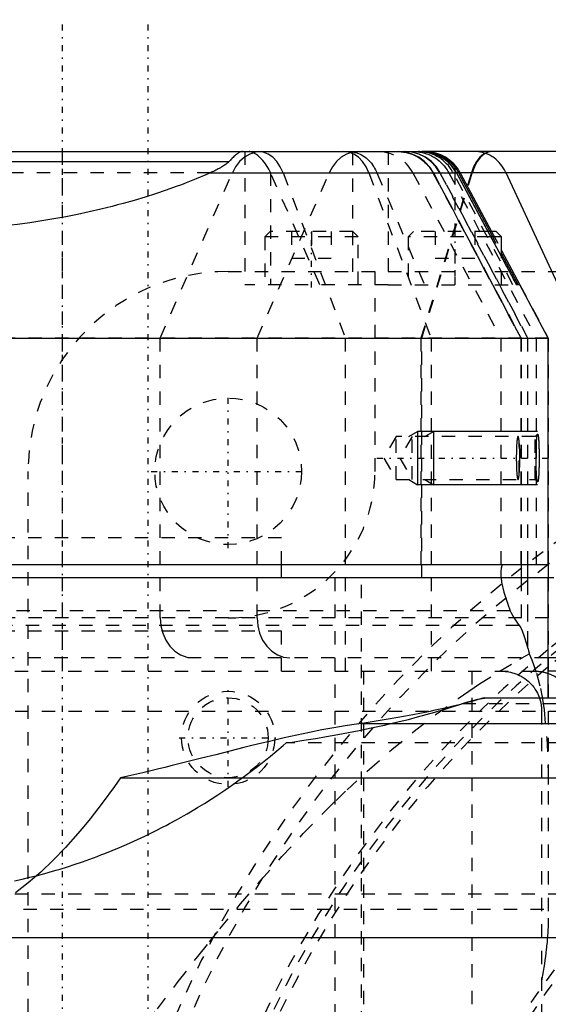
# Model space of a CAD drawing. Extents: x -545 to 345, y -109 to 109.
# Tile 12 of 15: x -91 to -51, y 35 to 109. Entities that reach past the tile are written whole.
import ezdxf

# ---------------------------------------------------------------- set-up
doc = ezdxf.new("R2010")
doc.units = 0
doc.linetypes.add('CENTER', pattern=[1.5, 0.45, -0.5, 0.05, -0.5])
doc.linetypes.add('DASHED', pattern=[2, 1, -1])
for name, color, linetype in [('AM_0', 7, 'CONTINUOUS'), ('AM_10', 7, 'CONTINUOUS'), ('AM_3', 7, 'DASHED'), ('AM_7', 7, 'CENTER')]:
    doc.layers.add(name, color=color, linetype=linetype)

msp = doc.modelspace()

# ---------------------------------------------------------------- linework, layer by layer
at = {"layer": 'AM_0', "color": 7, "linetype": 'CONTINUOUS'}
for p, q in [((-139.751, 99), (-60.249, 99)), ((30.753, 99), (-60.484, 99)), ((-74.952, 98.24), (-125.048, 98.24)), ((-58, 97.821), (-58, 97.591)), ((-76.334, 97.408), (-57.893, 97.408)), ((-57.919, 97.455), (-53.394, 89)), ((-57.893, 97.408), (-55.536, 93.003)), ((-57.736, 97.408), (-57.6, 97.408)), ((-57.736, 97.408), (-55.391, 93)), ((-57.6, 97.408), (-55.256, 93)), ((17.152, 97.408), (-57.6, 97.408)), ((-48.423, 85), (-54.168, 97.408)), ((-54.9, 93), (-55.536, 93)), ((-54.5, 92.6), (-55.321, 92.6)), ((-54.5, 92.6), (-54.9, 93)), ((-54.5, 91.067), (-54.5, 92.6)), ((-54.5, 91.578), (-53.129, 89)), ((-54.5, 91.326), (-53.263, 89)), ((-53.127, 89), (-53.394, 89)), ((-51, 85), (-53.127, 89)), ((-149, 85), (-51, 85)), ((-51, 68), (-51, 85)), ((-148.959, 68), (-51, 68)), ((-71, 67), (-71, 68)), ((-53.039, 68), (-53.039, 67)), ((-52.56, 68), (-52.56, 67)), ((-52.525, 67), (-52.525, 68)), ((-51.002, 68), (-51.002, 67)), ((-51, 67), (-148.959, 67)), ((-51, 58), (-51, 67)), ((0.936, 61), (-51, 61)), ((-44, 60), (-51, 60)), ((-55.804, 58), (-14, 58)), ((-64.966, 56.082), (-24.138, 56.082)), ((-83.082, 51.99), (-46, 51.99)), ((-155, 40), (-32.649, 40))]:
    msp.add_line(p, q, dxfattribs=at)
msp.add_lwpolyline([(-49.19, 58), (-49.41, 58.486), (-49.712, 58.925), (-50.085, 59.303), (-50.519, 59.608), (-51, 59.83)], dxfattribs=at)
for points in [[(-73.917, 99, 0), (-73.917, 99, 0), (-73.917, 99, 0), (-73.917, 99, 0), (-73.917, 99, 0), (-73.916, 99, 0), (-73.916, 99, 0), (-73.916, 99, 0), (-73.916, 99, 0), (-73.916, 99, 0), (-73.916, 99, 0), (-73.916, 99, 0), (-73.916, 99, 0), (-73.916, 99, 0), (-73.916, 99, 0), (-73.916, 99, 0), (-73.916, 99, 0), (-73.916, 99, 0), (-73.916, 99, 0), (-73.916, 99, 0), (-73.916, 99, 0), (-73.916, 99, 0), (-73.916, 99, 0), (-73.916, 99, 0), (-73.916, 99, 0), (-73.916, 99, 0), (-73.916, 99, 0), (-73.916, 99, 0), (-73.916, 99, 0), (-73.916, 99, 0), (-73.916, 99, 0), (-73.916, 99, 0), (-73.916, 99, 0), (-73.916, 99, 0), (-73.915, 99, 0), (-73.915, 99, 0), (-73.915, 99, 0), (-73.915, 99, 0), (-73.915, 99, 0), (-73.915, 99, 0), (-73.915, 99, 0), (-73.915, 99, 0), (-73.915, 99, 0), (-73.915, 99, 0), (-73.915, 99, 0), (-73.915, 99, 0), (-73.915, 99, 0), (-73.915, 99, 0), (-73.915, 99, 0), (-73.915, 99, 0), (-73.915, 99, 0), (-73.915, 99, 0), (-73.915, 99, 0), (-73.915, 99, 0), (-73.915, 99, 0), (-73.915, 99, 0), (-73.915, 99, 0), (-73.915, 99, 0), (-73.915, 99, 0), (-73.915, 99, 0), (-73.915, 99, 0), (-73.915, 99, 0), (-73.915, 99, 0), (-73.915, 99, 0), (-73.915, 99, 0), (-73.915, 99, 0), (-73.915, 99, 0), (-73.915, 99, 0), (-73.915, 99, 0), (-73.916, 99, 0), (-73.916, 99, 0), (-73.916, 99, 0), (-73.917, 99, 0), (-73.919, 99, 0), (-73.923, 99, 0), (-73.93, 99, 0), (-73.934, 98.999, 0), (-73.938, 98.999, 0), (-73.945, 98.999, 0), (-73.952, 98.998, 0), (-73.978, 98.995, 0), (-74.024, 98.985, 0), (-74.047, 98.978, 0), (-74.071, 98.97, 0), (-74.119, 98.95, 0), (-74.169, 98.925, 0), (-74.22, 98.896, 0), (-74.272, 98.862, 0), (-74.327, 98.823, 0), (-74.355, 98.802, 0), (-74.383, 98.78, 0), (-74.441, 98.733, 0), (-74.502, 98.68, 0), (-74.564, 98.624, 0), (-74.629, 98.563, 0), (-74.696, 98.499, 0), (-74.73, 98.465, 0), (-74.765, 98.43, 0), (-74.838, 98.357, 0), (-74.913, 98.28, 0), (-74.952, 98.24, 0)], [(-58, 97.591, 0), (-58.047, 97.664, 0), (-58.147, 97.804, 0), (-58.254, 97.938, 0), (-58.311, 98.003, 0), (-58.369, 98.066, 0), (-58.491, 98.188, 0), (-58.619, 98.302, 0), (-58.753, 98.408, 0), (-58.892, 98.507, 0), (-59.035, 98.597, 0), (-59.108, 98.638, 0), (-59.182, 98.678, 0), (-59.332, 98.75, 0), (-59.485, 98.813, 0), (-59.64, 98.867, 0), (-59.796, 98.912, 0), (-59.951, 98.947, 0), (-60.028, 98.962, 0), (-60.105, 98.973, 0), (-60.258, 98.991, 0), (-60.409, 98.999, 0), (-60.484, 99, 0)], [(-60.402, 99, 0), (-60.332, 98.999, 0), (-60.189, 98.993, 0), (-60.045, 98.979, 0), (-59.973, 98.97, 0), (-59.9, 98.959, 0), (-59.752, 98.931, 0), (-59.605, 98.895, 0), (-59.459, 98.852, 0), (-59.315, 98.801, 0), (-59.172, 98.742, 0), (-59.101, 98.71, 0), (-59.031, 98.676, 0), (-58.893, 98.601, 0), (-58.757, 98.519, 0), (-58.626, 98.43, 0), (-58.5, 98.333, 0), (-58.379, 98.23, 0), (-58.32, 98.176, 0), (-58.263, 98.121, 0), (-58.153, 98.005, 0), (-58.05, 97.884, 0), (-58, 97.821, 0)], [(-60.389, 98.998, 0), (-60.33, 98.996, 0), (-60.211, 98.986, 0), (-60.091, 98.971, 0), (-60.032, 98.962, 0), (-59.971, 98.951, 0), (-59.851, 98.926, 0), (-59.73, 98.894, 0), (-59.609, 98.857, 0), (-59.488, 98.814, 0), (-59.369, 98.766, 0), (-59.309, 98.74, 0), (-59.251, 98.712, 0), (-59.135, 98.653, 0), (-59.021, 98.588, 0), (-58.91, 98.519, 0), (-58.801, 98.444, 0), (-58.695, 98.364, 0), (-58.643, 98.322, 0), (-58.592, 98.279, 0), (-58.493, 98.19, 0), (-58.398, 98.096, 0), (-58.352, 98.048, 0)], [(-54.168, 97.408, 0), (-54.206, 97.488, 0), (-54.288, 97.642, 0), (-54.378, 97.789, 0), (-54.426, 97.861, 0), (-54.475, 97.93, 0), (-54.58, 98.065, 0), (-54.691, 98.192, 0), (-54.81, 98.311, 0), (-54.934, 98.422, 0), (-55.064, 98.524, 0), (-55.13, 98.571, 0), (-55.198, 98.617, 0), (-55.337, 98.7, 0), (-55.481, 98.774, 0), (-55.628, 98.838, 0), (-55.779, 98.891, 0), (-55.931, 98.934, 0), (-56.008, 98.951, 0), (-56.086, 98.966, 0), (-56.242, 98.988, 0), (-56.399, 98.999, 0), (-56.478, 99, 0)], [(-74.952, 98.24, 0), (-74.979, 98.213, 0), (-75.035, 98.161, 0), (-75.094, 98.112, 0), (-75.124, 98.088, 0), (-75.155, 98.064, 0), (-75.219, 98.017, 0), (-75.287, 97.97, 0), (-75.357, 97.923, 0), (-75.43, 97.876, 0), (-75.506, 97.83, 0), (-75.545, 97.807, 0), (-75.585, 97.784, 0), (-75.665, 97.739, 0), (-75.748, 97.694, 0), (-75.834, 97.649, 0), (-75.921, 97.604, 0), (-76.01, 97.56, 0), (-76.055, 97.538, 0), (-76.1, 97.516, 0), (-76.192, 97.473, 0), (-76.286, 97.43, 0), (-76.334, 97.408, 0)], [(-58.111, 97.755, 0), (-58.092, 97.728, 0), (-58.054, 97.674, 0), (-58.018, 97.619, 0), (-58, 97.591, 0)], [(-58, 97.821, 0), (-57.951, 97.755, 0), (-57.859, 97.619, 0), (-57.774, 97.479, 0), (-57.736, 97.408, 0)], [(-58, 97.591, 0), (-57.986, 97.569, 0), (-57.958, 97.523, 0), (-57.932, 97.478, 0), (-57.919, 97.455, 0)], [(-76.334, 97.408, 0), (-76.686, 97.253, 0), (-77.403, 96.949, 0), (-78.138, 96.655, 0), (-78.511, 96.512, 0), (-78.889, 96.371, 0), (-79.655, 96.097, 0), (-80.438, 95.833, 0), (-81.235, 95.58, 0), (-82.046, 95.337, 0), (-82.87, 95.105, 0), (-83.288, 94.993, 0), (-83.708, 94.884, 0), (-84.558, 94.674, 0), (-85.42, 94.475, 0), (-86.292, 94.288, 0), (-87.175, 94.113, 0), (-88.068, 93.949, 0), (-88.517, 93.871, 0), (-88.969, 93.797, 0), (-89.879, 93.657, 0), (-90.797, 93.529, 0), (-91.258, 93.47, 0)], [(-54.433, 68, 0), (-54.472, 67.917, 0), (-54.529, 67.722, 0), (-54.558, 67.488, 0), (-54.561, 67.357, 0)], [(-54.561, 67.357, 0), (-54.561, 67.304, 0), (-54.556, 67.192, 0), (-54.548, 67.075, 0), (-54.542, 67.014, 0)], [(-55.804, 58, 0), (-55.999, 57.941, 0), (-56.399, 57.824, 0), (-56.813, 57.709, 0), (-57.025, 57.651, 0), (-57.241, 57.594, 0), (-57.684, 57.481, 0), (-58.141, 57.369, 0), (-58.611, 57.258, 0), (-59.096, 57.148, 0), (-59.594, 57.04, 0), (-59.848, 56.986, 0), (-60.105, 56.933, 0), (-60.629, 56.827, 0), (-61.167, 56.723, 0), (-61.717, 56.62, 0), (-62.28, 56.519, 0), (-62.856, 56.419, 0), (-63.148, 56.369, 0), (-63.444, 56.321, 0), (-64.044, 56.224, 0), (-64.656, 56.129, 0), (-64.966, 56.082, 0)], [(-64.966, 56.082, 0), (-65.377, 56.028, 0), (-66.219, 55.903, 0), (-67.088, 55.758, 0), (-67.533, 55.677, 0), (-67.984, 55.592, 0), (-68.904, 55.407, 0), (-69.848, 55.205, 0), (-70.814, 54.988, 0), (-71.802, 54.757, 0), (-72.809, 54.514, 0), (-73.32, 54.389, 0), (-73.835, 54.261, 0), (-74.878, 54, 0), (-75.936, 53.733, 0), (-77.008, 53.461, 0), (-78.093, 53.188, 0), (-79.189, 52.915, 0), (-79.74, 52.779, 0), (-80.293, 52.644, 0), (-81.405, 52.378, 0), (-82.522, 52.117, 0), (-83.082, 51.99, 0)], [(-83.082, 51.99, 0), (-83.533, 51.34, 0), (-84.44, 50.092, 0), (-85.353, 48.915, 0), (-85.811, 48.353, 0), (-86.271, 47.809, 0), (-87.195, 46.775, 0), (-88.124, 45.813, 0), (-89.057, 44.924, 0), (-89.995, 44.108, 0), (-90.936, 43.365, 0)]]:
    msp.add_polyline3d(points, dxfattribs=at)
msp.add_arc((-60.249, 96), 3, 28, 90, dxfattribs=at)
at = {"layer": 'AM_10', "color": 7, "linetype": 'CONTINUOUS'}
for p, q in [((-61.456, 77.621), (-60.8, 78)), ((-51.805, 78), (-60.8, 78)), ((-60.8, 78), (-60.8, 74)), ((-60.256, 77.621), (-59.6, 78)), ((-59.6, 78), (-59.6, 74)), ((-61.456, 74.379), (-60.8, 74)), ((-51.805, 74), (-60.8, 74)), ((-60.256, 74.379), (-59.6, 74))]:
    msp.add_line(p, q, dxfattribs=at)
at = {"layer": 'AM_3', "color": 6, "linetype": 'DASHED'}
for p, q in [((-87.43, 60), (-87.43, 99)), ((-73.76, 99), (-73.76, 89)), ((-65.682, 98.981), (-65.682, 89)), ((-63, 99), (-63, 89)), ((-58, 97.591), (-58, 89)), ((-76.334, 97.408), (-123.666, 97.408)), ((-80.09, 85), (-74.686, 97.408)), ((-72.829, 85), (-67.424, 97.408)), ((-68.12, 89), (-71.838, 97.441)), ((-71.838, 97.441), (-71.838, 89)), ((-70.882, 97.408), (-66.217, 85)), ((-64.454, 97.408), (-59.789, 85)), ((-63.843, 97.408), (-60.294, 89)), ((-61.159, 97.408), (-54.561, 85)), ((-56.766, 97.408), (-60.55, 85)), ((-60.493, 85), (-56.709, 97.408)), ((-59.646, 97.408), (-53.064, 85)), ((-53.035, 85), (-59.616, 97.408)), ((-59.612, 97.408), (-53.039, 85)), ((-59.132, 97.408), (-52.56, 85)), ((-52.525, 85), (-59.097, 97.408)), ((-58.455, 97.408), (-51.903, 85)), ((-53.649, 89), (-58.125, 97.408)), ((-57.736, 97.408), (-57.893, 97.408)), ((-71.86, 93), (-72.26, 92.6)), ((-72.26, 92.6), (-72.26, 89)), ((-65.26, 92.6), (-72.26, 92.6)), ((-65.66, 93), (-71.86, 93)), ((-70.25, 93), (-70.25, 91)), ((-68.76, 93), (-68.76, 91)), ((-67.27, 93), (-67.27, 91)), ((-65.26, 92.6), (-65.66, 93)), ((-65.26, 89), (-65.26, 92.6)), ((-61.1, 93), (-61.5, 92.6)), ((-61.5, 92.6), (-61.5, 89)), ((-55.321, 92.6), (-61.5, 92.6)), ((-55.536, 93), (-61.1, 93)), ((-59.49, 93), (-59.49, 91)), ((-56.51, 93), (-56.51, 91)), ((-55.536, 93.003), (-53.394, 89)), ((-55.391, 93), (-54.5, 91.326)), ((-55.256, 93), (-54.5, 91.578)), ((-70.25, 91), (-67.27, 91)), ((-59.49, 91), (-56.51, 91)), ((-54.5, 89), (-54.5, 91.067)), ((-75, 90), (37.341, 90)), ((-64, 90), (-64, 75)), ((-63, 89), (-73.76, 89)), ((-63, 89), (-53.394, 89)), ((-53.129, 89), (-51.002, 85)), ((-50.978, 85), (-149.051, 85)), ((-80.09, 64), (-80.09, 85)), ((-72.829, 64), (-72.829, 85)), ((-66.217, 85), (-66.217, 60)), ((-60.55, 85), (-60.55, 67)), ((-60.493, 67), (-60.493, 85)), ((-59.789, 85), (-59.789, 60)), ((-54.561, 85), (-54.561, 67.357)), ((-53.064, 85), (-53.064, 68)), ((-53.039, 85), (-53.039, 68)), ((-53.035, 68), (-53.035, 85)), ((-52.56, 85), (-52.56, 68)), ((-52.525, 68), (-52.525, 85)), ((-51.903, 85), (-51.903, 68)), ((-51.002, 85), (-51.002, 68)), ((-62.4, 77.621), (-63.336, 76)), ((-51.979, 77.621), (-62.4, 77.621)), ((-62.4, 74.379), (-62.4, 77.621)), ((-61.2, 77.621), (-62.136, 76)), ((-61.2, 74.379), (-61.2, 77.621)), ((-51.805, 77.795), (-51.979, 77.621)), ((-51.979, 74.379), (-51.979, 77.621)), ((-53.179, 74.812), (-53.179, 77.188)), ((-63.336, 76), (-62.4, 74.379)), ((-62.136, 76), (-61.2, 74.379)), ((-90, -61.58), (-90, 75)), ((-62.4, 74.379), (-51.979, 74.379)), ((-51.979, 74.379), (-51.805, 74.205)), ((-71, 70), (-129, 70)), ((-71, 70), (-100, 70)), ((-71, 68), (-71, 70)), ((-67, 67), (-67, -67)), ((-65, 5.477), (-65, 67)), ((-53.039, 67), (-53.039, 63.203)), ((-52.56, 67), (-52.56, 61.736)), ((-52.525, 61.737), (-52.525, 67)), ((-51.002, 67), (-51.002, 41.454)), ((5.406, 67), (-51, 67)), ((-53.867, 64.52), (-146.133, 64.52)), ((-50.981, 64), (-149.054, 64)), ((-53.177, 63.43), (-146.823, 63.43)), ((-71, 63), (-129, 63)), ((-71, 63), (-129, 63)), ((-71, 60), (-71, 63)), ((-52.56, 61.736), (-52.525, 61.737)), ((-51.034, 61), (-149.043, 61)), ((-64.819, -61), (-64.819, 61)), ((-56.709, -61), (-56.709, 61)), ((-51.034, 61), (-51, 61)), ((-145, 60), (-51, 60)), ((-158.966, 57), (-41, 57)), ((-57.438, 57.58), (-14, 57.58)), ((-51.497, 57), (-51.497, 31.12)), ((-46, 54.611), (-70.652, 54.611)), ((-46, 43.273), (-160.966, 43.273)), ((-128.339, 42.13), (-46, 42.13))]:
    msp.add_line(p, q, dxfattribs=at)
for points in [[(-72.516, 99), (-72.957, 98.951), (-73.383, 98.807), (-73.782, 98.571), (-74.139, 98.253), (-74.444, 97.861), (-74.686, 97.408)], [(-70.882, 97.408), (-71.091, 97.861), (-71.354, 98.253), (-71.663, 98.571), (-72.006, 98.807), (-72.375, 98.951), (-72.755, 99)], [(-65.255, 99), (-65.695, 98.951), (-66.122, 98.807), (-66.52, 98.571), (-66.878, 98.253), (-67.182, 97.861), (-67.424, 97.408)], [(-64.454, 97.408), (-64.663, 97.861), (-64.926, 98.253), (-65.235, 98.571), (-65.579, 98.807), (-65.947, 98.951), (-66.327, 99)], [(-59.616, 97.408), (-59.911, 97.861), (-60.282, 98.253), (-60.717, 98.571), (-61.202, 98.807), (-61.722, 98.951), (-62.259, 99)], [(-59.612, 97.408), (-59.906, 97.861), (-60.277, 98.253), (-60.711, 98.571), (-61.196, 98.807), (-61.714, 98.951), (-62.25, 99)], [(-59.132, 97.408), (-59.427, 97.861), (-59.797, 98.253), (-60.232, 98.571), (-60.716, 98.807), (-61.235, 98.951), (-61.771, 99)], [(-59.097, 97.408), (-59.392, 97.861), (-59.762, 98.253), (-60.197, 98.571), (-60.681, 98.807), (-61.2, 98.951), (-61.736, 99)], [(-55.247, 99), (-55.555, 98.951), (-55.854, 98.807), (-56.133, 98.571), (-56.383, 98.253), (-56.596, 97.861), (-56.766, 97.408)], [(-55.189, 99), (-55.498, 98.951), (-55.797, 98.807), (-56.075, 98.571), (-56.326, 98.253), (-56.539, 97.861), (-56.709, 97.408)], [(-80.09, 64), (-80.043, 63.415), (-79.903, 62.852), (-79.676, 62.333), (-79.371, 61.879), (-78.998, 61.506), (-78.573, 61.228), (-78.112, 61.058), (-77.633, 61)], [(-72.829, 64), (-72.782, 63.415), (-72.642, 62.852), (-72.415, 62.333), (-72.109, 61.879), (-71.737, 61.506), (-71.312, 61.228), (-70.851, 61.058), (-70.372, 61)], [(-51, 59.83), (-51.485, 59.957), (-51.984, 60)]]:
    msp.add_lwpolyline(points, dxfattribs=at)
for points in [[(-71.838, 97.441, 0), (-71.875, 97.519, 0), (-71.952, 97.669, 0), (-72.034, 97.814, 0), (-72.076, 97.884, 0), (-72.12, 97.952, 0), (-72.21, 98.083, 0), (-72.303, 98.208, 0), (-72.399, 98.324, 0), (-72.495, 98.433, 0), (-72.593, 98.533, 0), (-72.642, 98.579, 0), (-72.69, 98.624, 0), (-72.787, 98.706, 0), (-72.883, 98.779, 0), (-72.975, 98.842, 0), (-73.065, 98.894, 0), (-73.151, 98.936, 0), (-73.192, 98.953, 0), (-73.232, 98.967, 0), (-73.309, 98.988, 0), (-73.381, 98.999, 0), (-73.414, 99, 0)], [(-65.957, 99, 0), (-65.91, 98.999, 0), (-65.817, 98.995, 0), (-65.726, 98.987, 0), (-65.682, 98.981, 0)], [(-65.682, 98.981, 0), (-65.617, 98.971, 0), (-65.488, 98.944, 0), (-65.36, 98.907, 0), (-65.298, 98.886, 0), (-65.236, 98.863, 0), (-65.116, 98.811, 0), (-65.003, 98.754, 0), (-64.89, 98.688, 0), (-64.776, 98.613, 0), (-64.664, 98.528, 0), (-64.609, 98.482, 0), (-64.556, 98.435, 0), (-64.452, 98.335, 0), (-64.354, 98.231, 0), (-64.264, 98.124, 0), (-64.179, 98.011, 0), (-64.096, 97.889, 0), (-64.056, 97.825, 0), (-64.017, 97.759, 0), (-63.943, 97.622, 0), (-63.875, 97.48, 0), (-63.843, 97.408, 0)], [(-62.289, 99, 0), (-62.203, 98.999, 0), (-62.027, 98.988, 0), (-61.846, 98.967, 0), (-61.755, 98.952, 0), (-61.664, 98.934, 0), (-61.486, 98.89, 0), (-61.314, 98.836, 0), (-61.151, 98.775, 0), (-60.993, 98.704, 0), (-60.833, 98.621, 0), (-60.754, 98.575, 0), (-60.675, 98.527, 0), (-60.523, 98.422, 0), (-60.379, 98.31, 0), (-60.246, 98.192, 0), (-60.124, 98.071, 0), (-60.006, 97.939, 0), (-59.948, 97.869, 0), (-59.892, 97.797, 0), (-59.787, 97.645, 0), (-59.69, 97.488, 0), (-59.646, 97.408, 0)], [(-61.085, 99, 0), (-60.996, 98.999, 0), (-60.817, 98.988, 0), (-60.64, 98.966, 0), (-60.551, 98.951, 0), (-60.464, 98.934, 0), (-60.29, 98.891, 0), (-60.119, 98.838, 0), (-59.951, 98.774, 0), (-59.788, 98.7, 0), (-59.629, 98.617, 0), (-59.552, 98.572, 0), (-59.476, 98.524, 0), (-59.328, 98.422, 0), (-59.186, 98.311, 0), (-59.052, 98.192, 0), (-58.925, 98.065, 0), (-58.806, 97.931, 0), (-58.749, 97.861, 0), (-58.695, 97.789, 0), (-58.592, 97.642, 0), (-58.499, 97.488, 0), (-58.455, 97.408, 0)], [(-58.125, 97.408, 0), (-58.171, 97.491, 0), (-58.269, 97.65, 0), (-58.376, 97.803, 0), (-58.434, 97.877, 0), (-58.493, 97.949, 0), (-58.619, 98.088, 0), (-58.752, 98.218, 0), (-58.892, 98.339, 0), (-59.04, 98.451, 0), (-59.192, 98.553, 0), (-59.27, 98.6, 0), (-59.349, 98.644, 0), (-59.509, 98.725, 0), (-59.673, 98.795, 0), (-59.838, 98.855, 0), (-60.005, 98.905, 0), (-60.171, 98.943, 0), (-60.253, 98.959, 0), (-60.335, 98.972, 0), (-60.497, 98.99, 0), (-60.657, 98.999, 0), (-60.735, 99, 0)], [(-60.484, 99, 0), (-60.468, 99, 0), (-60.436, 99, 0), (-60.405, 98.999, 0), (-60.389, 98.998, 0)], [(-58.352, 98.048, 0), (-58.309, 98.001, 0), (-58.227, 97.905, 0), (-58.148, 97.806, 0), (-58.111, 97.755, 0)], [(-53.269, 77.621, 0), (-53.271, 77.621, 0), (-53.275, 77.62, 0), (-53.279, 77.617, 0), (-53.28, 77.615, 0), (-53.282, 77.613, 0), (-53.286, 77.608, 0), (-53.29, 77.601, 0), (-53.293, 77.593, 0), (-53.297, 77.584, 0), (-53.301, 77.573, 0), (-53.303, 77.567, 0), (-53.304, 77.561, 0), (-53.308, 77.547, 0), (-53.312, 77.532, 0), (-53.315, 77.516, 0), (-53.319, 77.498, 0), (-53.322, 77.479, 0), (-53.324, 77.469, 0), (-53.326, 77.459, 0), (-53.329, 77.437, 0), (-53.332, 77.414, 0), (-53.334, 77.403, 0), (-53.336, 77.39, 0), (-53.339, 77.365, 0), (-53.342, 77.339, 0), (-53.343, 77.326, 0), (-53.345, 77.312, 0), (-53.348, 77.284, 0), (-53.351, 77.255, 0), (-53.354, 77.225, 0), (-53.356, 77.194, 0), (-53.359, 77.163, 0), (-53.36, 77.147, 0), (-53.361, 77.131, 0), (-53.364, 77.098, 0), (-53.366, 77.063, 0), (-53.368, 77.028, 0), (-53.371, 76.991, 0), (-53.373, 76.954, 0), (-53.374, 76.935, 0), (-53.375, 76.915, 0), (-53.377, 76.876, 0), (-53.379, 76.835, 0), (-53.381, 76.794, 0), (-53.383, 76.752, 0), (-53.384, 76.709, 0), (-53.385, 76.687, 0), (-53.386, 76.665, 0), (-53.387, 76.621, 0), (-53.389, 76.576, 0), (-53.39, 76.531, 0), (-53.391, 76.486, 0), (-53.392, 76.44, 0), (-53.393, 76.417, 0), (-53.393, 76.393, 0), (-53.394, 76.347, 0), (-53.395, 76.3, 0), (-53.395, 76.254, 0), (-53.396, 76.207, 0), (-53.396, 76.161, 0), (-53.396, 76.138, 0), (-53.396, 76.114, 0), (-53.397, 76.068, 0), (-53.397, 76.023, 0), (-53.397, 76, 0), (-53.397, 75.977, 0), (-53.397, 75.932, 0), (-53.396, 75.886, 0), (-53.396, 75.862, 0), (-53.396, 75.839, 0), (-53.396, 75.793, 0), (-53.395, 75.746, 0), (-53.395, 75.7, 0), (-53.394, 75.653, 0), (-53.393, 75.607, 0), (-53.393, 75.583, 0), (-53.392, 75.56, 0), (-53.391, 75.514, 0), (-53.39, 75.469, 0), (-53.389, 75.424, 0), (-53.387, 75.379, 0), (-53.386, 75.335, 0), (-53.385, 75.313, 0), (-53.384, 75.291, 0), (-53.383, 75.248, 0), (-53.381, 75.206, 0), (-53.379, 75.165, 0), (-53.377, 75.124, 0), (-53.375, 75.085, 0), (-53.374, 75.065, 0), (-53.373, 75.046, 0), (-53.371, 75.009, 0), (-53.368, 74.972, 0), (-53.366, 74.937, 0), (-53.364, 74.902, 0), (-53.361, 74.869, 0), (-53.36, 74.853, 0), (-53.359, 74.837, 0), (-53.356, 74.806, 0), (-53.354, 74.775, 0), (-53.351, 74.745, 0), (-53.348, 74.716, 0), (-53.345, 74.688, 0), (-53.343, 74.674, 0), (-53.342, 74.661, 0), (-53.339, 74.635, 0), (-53.336, 74.61, 0), (-53.334, 74.597, 0), (-53.332, 74.586, 0), (-53.329, 74.563, 0), (-53.326, 74.541, 0), (-53.324, 74.531, 0), (-53.322, 74.521, 0), (-53.319, 74.502, 0), (-53.315, 74.484, 0), (-53.312, 74.468, 0), (-53.308, 74.453, 0), (-53.304, 74.439, 0), (-53.303, 74.433, 0), (-53.301, 74.427, 0), (-53.297, 74.416, 0), (-53.293, 74.407, 0), (-53.29, 74.399, 0), (-53.286, 74.392, 0), (-53.282, 74.387, 0), (-53.28, 74.385, 0), (-53.279, 74.383, 0), (-53.275, 74.38, 0), (-53.271, 74.379, 0), (-53.269, 74.379, 0)], [(-53.179, 77.188, 0), (-53.181, 77.21, 0), (-53.185, 77.253, 0), (-53.19, 77.294, 0), (-53.192, 77.314, 0), (-53.194, 77.334, 0), (-53.199, 77.371, 0), (-53.204, 77.406, 0), (-53.209, 77.439, 0), (-53.214, 77.469, 0), (-53.219, 77.497, 0), (-53.221, 77.509, 0), (-53.224, 77.522, 0), (-53.229, 77.544, 0), (-53.235, 77.563, 0), (-53.24, 77.58, 0), (-53.245, 77.594, 0), (-53.251, 77.605, 0), (-53.254, 77.609, 0), (-53.256, 77.613, 0), (-53.262, 77.618, 0), (-53.267, 77.621, 0), (-53.269, 77.621, 0)], [(-51.805, 74.205, 0), (-51.806, 74.206, 0), (-51.809, 74.211, 0), (-51.812, 74.217, 0), (-51.814, 74.22, 0), (-51.816, 74.224, 0), (-51.819, 74.232, 0), (-51.822, 74.242, 0), (-51.825, 74.253, 0), (-51.828, 74.266, 0), (-51.831, 74.28, 0), (-51.833, 74.288, 0), (-51.834, 74.296, 0), (-51.837, 74.313, 0), (-51.841, 74.331, 0), (-51.844, 74.351, 0), (-51.847, 74.372, 0), (-51.85, 74.394, 0), (-51.851, 74.406, 0), (-51.853, 74.418, 0), (-51.855, 74.443, 0), (-51.858, 74.469, 0), (-51.86, 74.483, 0), (-51.861, 74.497, 0), (-51.864, 74.525, 0), (-51.867, 74.555, 0), (-51.868, 74.57, 0), (-51.869, 74.585, 0), (-51.872, 74.617, 0), (-51.874, 74.649, 0), (-51.877, 74.682, 0), (-51.879, 74.716, 0), (-51.881, 74.751, 0), (-51.882, 74.768, 0), (-51.884, 74.786, 0), (-51.886, 74.822, 0), (-51.888, 74.859, 0), (-51.89, 74.898, 0), (-51.892, 74.938, 0), (-51.894, 74.978, 0), (-51.895, 74.999, 0), (-51.896, 75.02, 0), (-51.897, 75.063, 0), (-51.899, 75.107, 0), (-51.901, 75.151, 0), (-51.902, 75.196, 0), (-51.904, 75.243, 0), (-51.905, 75.266, 0), (-51.905, 75.289, 0), (-51.907, 75.337, 0), (-51.908, 75.385, 0), (-51.909, 75.433, 0), (-51.91, 75.482, 0), (-51.911, 75.531, 0), (-51.911, 75.556, 0), (-51.912, 75.581, 0), (-51.913, 75.63, 0), (-51.913, 75.68, 0), (-51.914, 75.73, 0), (-51.914, 75.779, 0), (-51.915, 75.829, 0), (-51.915, 75.854, 0), (-51.915, 75.878, 0), (-51.915, 75.927, 0), (-51.915, 75.976, 0), (-51.915, 76, 0), (-51.915, 76.024, 0), (-51.915, 76.073, 0), (-51.915, 76.122, 0), (-51.915, 76.146, 0), (-51.915, 76.171, 0), (-51.914, 76.221, 0), (-51.914, 76.27, 0), (-51.913, 76.32, 0), (-51.913, 76.37, 0), (-51.912, 76.419, 0), (-51.911, 76.444, 0), (-51.911, 76.469, 0), (-51.91, 76.518, 0), (-51.909, 76.567, 0), (-51.908, 76.615, 0), (-51.907, 76.663, 0), (-51.905, 76.711, 0), (-51.905, 76.734, 0), (-51.904, 76.757, 0), (-51.902, 76.804, 0), (-51.901, 76.849, 0), (-51.899, 76.893, 0), (-51.897, 76.937, 0), (-51.896, 76.98, 0), (-51.895, 77.001, 0), (-51.894, 77.022, 0), (-51.892, 77.062, 0), (-51.89, 77.102, 0), (-51.888, 77.141, 0), (-51.886, 77.178, 0), (-51.884, 77.214, 0), (-51.882, 77.232, 0), (-51.881, 77.249, 0), (-51.879, 77.284, 0), (-51.877, 77.318, 0), (-51.874, 77.351, 0), (-51.872, 77.383, 0), (-51.869, 77.415, 0), (-51.868, 77.43, 0), (-51.867, 77.445, 0), (-51.864, 77.475, 0), (-51.861, 77.503, 0), (-51.86, 77.517, 0), (-51.858, 77.531, 0), (-51.855, 77.557, 0), (-51.853, 77.582, 0), (-51.851, 77.594, 0), (-51.85, 77.606, 0), (-51.847, 77.628, 0), (-51.844, 77.649, 0), (-51.841, 77.669, 0), (-51.837, 77.687, 0), (-51.834, 77.704, 0), (-51.833, 77.712, 0), (-51.831, 77.72, 0), (-51.828, 77.734, 0), (-51.825, 77.747, 0), (-51.822, 77.758, 0), (-51.819, 77.768, 0), (-51.816, 77.776, 0), (-51.814, 77.78, 0), (-51.812, 77.783, 0), (-51.809, 77.789, 0), (-51.806, 77.794, 0), (-51.805, 77.795, 0)], [(-51.805, 77.795, 0), (-51.804, 77.796, 0), (-51.802, 77.797, 0), (-51.801, 77.798, 0), (-51.8, 77.799, 0), (-51.799, 77.799, 0), (-51.797, 77.799, 0), (-51.796, 77.799, 0), (-51.794, 77.798, 0), (-51.792, 77.797, 0), (-51.79, 77.795, 0), (-51.79, 77.794, 0), (-51.789, 77.793, 0), (-51.787, 77.791, 0), (-51.785, 77.788, 0), (-51.784, 77.785, 0), (-51.782, 77.782, 0), (-51.78, 77.778, 0), (-51.779, 77.776, 0), (-51.779, 77.773, 0), (-51.777, 77.769, 0), (-51.775, 77.763, 0), (-51.774, 77.761, 0), (-51.774, 77.758, 0), (-51.772, 77.752, 0), (-51.77, 77.745, 0), (-51.769, 77.742, 0), (-51.769, 77.738, 0), (-51.767, 77.731, 0), (-51.765, 77.723, 0), (-51.764, 77.715, 0), (-51.762, 77.706, 0), (-51.76, 77.697, 0), (-51.76, 77.693, 0), (-51.759, 77.688, 0), (-51.757, 77.678, 0), (-51.756, 77.668, 0), (-51.754, 77.657, 0), (-51.752, 77.646, 0), (-51.751, 77.635, 0), (-51.75, 77.629, 0), (-51.749, 77.623, 0), (-51.748, 77.611, 0), (-51.746, 77.599, 0), (-51.745, 77.586, 0), (-51.743, 77.573, 0), (-51.742, 77.559, 0), (-51.741, 77.552, 0), (-51.74, 77.545, 0), (-51.739, 77.531, 0), (-51.738, 77.517, 0), (-51.736, 77.502, 0), (-51.735, 77.487, 0), (-51.734, 77.471, 0), (-51.733, 77.464, 0), (-51.732, 77.456, 0), (-51.731, 77.44, 0), (-51.73, 77.423, 0), (-51.728, 77.407, 0), (-51.727, 77.39, 0), (-51.726, 77.373, 0), (-51.725, 77.365, 0), (-51.725, 77.356, 0), (-51.723, 77.339, 0), (-51.722, 77.321, 0), (-51.722, 77.312, 0), (-51.721, 77.303, 0), (-51.72, 77.285, 0), (-51.719, 77.266, 0), (-51.718, 77.256, 0), (-51.718, 77.247, 0), (-51.717, 77.227, 0), (-51.716, 77.208, 0), (-51.715, 77.188, 0), (-51.713, 77.167, 0), (-51.712, 77.147, 0), (-51.712, 77.136, 0), (-51.711, 77.126, 0), (-51.71, 77.104, 0), (-51.709, 77.083, 0), (-51.708, 77.061, 0), (-51.708, 77.039, 0), (-51.707, 77.016, 0), (-51.706, 77.005, 0), (-51.706, 76.993, 0), (-51.705, 76.97, 0), (-51.704, 76.947, 0), (-51.703, 76.923, 0), (-51.702, 76.9, 0), (-51.701, 76.876, 0), (-51.701, 76.863, 0), (-51.701, 76.851, 0), (-51.7, 76.827, 0), (-51.699, 76.802, 0), (-51.698, 76.777, 0), (-51.698, 76.752, 0), (-51.697, 76.727, 0), (-51.697, 76.714, 0), (-51.696, 76.702, 0), (-51.696, 76.676, 0), (-51.695, 76.65, 0), (-51.695, 76.624, 0), (-51.694, 76.598, 0), (-51.694, 76.572, 0), (-51.693, 76.559, 0), (-51.693, 76.546, 0), (-51.693, 76.52, 0), (-51.692, 76.493, 0), (-51.692, 76.48, 0), (-51.692, 76.467, 0), (-51.691, 76.44, 0), (-51.691, 76.413, 0), (-51.691, 76.4, 0), (-51.691, 76.387, 0), (-51.69, 76.36, 0), (-51.69, 76.333, 0), (-51.69, 76.306, 0), (-51.689, 76.279, 0), (-51.689, 76.253, 0), (-51.689, 76.239, 0), (-51.689, 76.226, 0), (-51.689, 76.199, 0), (-51.689, 76.172, 0), (-51.688, 76.146, 0), (-51.688, 76.119, 0), (-51.688, 76.092, 0), (-51.688, 76.079, 0), (-51.688, 76.066, 0), (-51.688, 76.039, 0), (-51.688, 76.013, 0), (-51.688, 76, 0)], [(-53.179, 74.812, 0), (-53.178, 74.82, 0), (-53.177, 74.836, 0), (-53.175, 74.852, 0), (-53.174, 74.86, 0), (-53.174, 74.868, 0), (-53.172, 74.885, 0), (-53.171, 74.902, 0), (-53.169, 74.919, 0), (-53.168, 74.937, 0), (-53.166, 74.955, 0), (-53.166, 74.964, 0), (-53.165, 74.973, 0), (-53.163, 74.992, 0), (-53.162, 75.011, 0), (-53.161, 75.03, 0), (-53.159, 75.049, 0), (-53.158, 75.069, 0), (-53.157, 75.079, 0), (-53.157, 75.09, 0), (-53.156, 75.11, 0), (-53.154, 75.131, 0), (-53.154, 75.141, 0), (-53.153, 75.152, 0), (-53.152, 75.173, 0), (-53.151, 75.195, 0), (-53.15, 75.206, 0), (-53.15, 75.217, 0), (-53.149, 75.239, 0), (-53.148, 75.261, 0), (-53.147, 75.284, 0), (-53.146, 75.306, 0), (-53.145, 75.329, 0), (-53.144, 75.341, 0), (-53.144, 75.352, 0), (-53.143, 75.376, 0), (-53.142, 75.399, 0), (-53.141, 75.423, 0), (-53.14, 75.447, 0), (-53.139, 75.471, 0), (-53.139, 75.483, 0), (-53.139, 75.495, 0), (-53.138, 75.519, 0), (-53.137, 75.543, 0), (-53.137, 75.568, 0), (-53.136, 75.592, 0), (-53.136, 75.617, 0), (-53.135, 75.629, 0), (-53.135, 75.642, 0), (-53.135, 75.666, 0), (-53.134, 75.691, 0), (-53.134, 75.716, 0), (-53.133, 75.741, 0), (-53.133, 75.766, 0), (-53.133, 75.778, 0), (-53.133, 75.79, 0), (-53.132, 75.815, 0), (-53.132, 75.84, 0), (-53.132, 75.865, 0), (-53.132, 75.89, 0), (-53.132, 75.914, 0), (-53.132, 75.927, 0), (-53.132, 75.939, 0), (-53.132, 75.963, 0), (-53.131, 75.988, 0), (-53.131, 76, 0), (-53.131, 76.012, 0), (-53.132, 76.037, 0), (-53.132, 76.061, 0), (-53.132, 76.073, 0), (-53.132, 76.086, 0), (-53.132, 76.11, 0), (-53.132, 76.135, 0), (-53.132, 76.16, 0), (-53.132, 76.185, 0), (-53.133, 76.21, 0), (-53.133, 76.222, 0), (-53.133, 76.234, 0), (-53.133, 76.259, 0), (-53.134, 76.284, 0), (-53.134, 76.309, 0), (-53.135, 76.334, 0), (-53.135, 76.358, 0), (-53.135, 76.371, 0), (-53.136, 76.383, 0), (-53.136, 76.408, 0), (-53.137, 76.432, 0), (-53.137, 76.457, 0), (-53.138, 76.481, 0), (-53.139, 76.505, 0), (-53.139, 76.517, 0), (-53.139, 76.529, 0), (-53.14, 76.553, 0), (-53.141, 76.577, 0), (-53.142, 76.601, 0), (-53.143, 76.624, 0), (-53.144, 76.648, 0), (-53.144, 76.659, 0), (-53.145, 76.671, 0), (-53.146, 76.694, 0), (-53.147, 76.716, 0), (-53.148, 76.739, 0), (-53.149, 76.761, 0), (-53.15, 76.783, 0), (-53.15, 76.794, 0), (-53.151, 76.805, 0), (-53.152, 76.827, 0), (-53.153, 76.848, 0), (-53.154, 76.859, 0), (-53.154, 76.869, 0), (-53.156, 76.89, 0), (-53.157, 76.91, 0), (-53.157, 76.921, 0), (-53.158, 76.931, 0), (-53.159, 76.951, 0), (-53.161, 76.97, 0), (-53.162, 76.989, 0), (-53.163, 77.008, 0), (-53.165, 77.027, 0), (-53.166, 77.036, 0), (-53.166, 77.045, 0), (-53.168, 77.063, 0), (-53.169, 77.081, 0), (-53.171, 77.098, 0), (-53.172, 77.115, 0), (-53.174, 77.132, 0), (-53.174, 77.14, 0), (-53.175, 77.148, 0), (-53.177, 77.164, 0), (-53.178, 77.18, 0), (-53.179, 77.188, 0)], [(-51.688, 76, 0), (-51.688, 75.987, 0), (-51.688, 75.961, 0), (-51.688, 75.934, 0), (-51.688, 75.921, 0), (-51.688, 75.908, 0), (-51.688, 75.881, 0), (-51.688, 75.854, 0), (-51.689, 75.828, 0), (-51.689, 75.801, 0), (-51.689, 75.774, 0), (-51.689, 75.761, 0), (-51.689, 75.747, 0), (-51.689, 75.721, 0), (-51.69, 75.694, 0), (-51.69, 75.667, 0), (-51.69, 75.64, 0), (-51.691, 75.613, 0), (-51.691, 75.6, 0), (-51.691, 75.587, 0), (-51.691, 75.56, 0), (-51.692, 75.533, 0), (-51.692, 75.52, 0), (-51.692, 75.507, 0), (-51.693, 75.48, 0), (-51.693, 75.454, 0), (-51.693, 75.441, 0), (-51.694, 75.428, 0), (-51.694, 75.402, 0), (-51.695, 75.376, 0), (-51.695, 75.35, 0), (-51.696, 75.324, 0), (-51.696, 75.298, 0), (-51.697, 75.286, 0), (-51.697, 75.273, 0), (-51.698, 75.248, 0), (-51.698, 75.223, 0), (-51.699, 75.198, 0), (-51.7, 75.173, 0), (-51.701, 75.149, 0), (-51.701, 75.137, 0), (-51.701, 75.124, 0), (-51.702, 75.1, 0), (-51.703, 75.077, 0), (-51.704, 75.053, 0), (-51.705, 75.03, 0), (-51.706, 75.007, 0), (-51.706, 74.995, 0), (-51.707, 74.984, 0), (-51.708, 74.961, 0), (-51.708, 74.939, 0), (-51.709, 74.917, 0), (-51.71, 74.896, 0), (-51.711, 74.874, 0), (-51.712, 74.864, 0), (-51.712, 74.853, 0), (-51.713, 74.833, 0), (-51.715, 74.812, 0), (-51.716, 74.792, 0), (-51.717, 74.773, 0), (-51.718, 74.753, 0), (-51.718, 74.744, 0), (-51.719, 74.734, 0), (-51.72, 74.715, 0), (-51.721, 74.697, 0), (-51.722, 74.688, 0), (-51.722, 74.679, 0), (-51.723, 74.661, 0), (-51.725, 74.644, 0), (-51.725, 74.635, 0), (-51.726, 74.627, 0), (-51.727, 74.61, 0), (-51.728, 74.593, 0), (-51.73, 74.577, 0), (-51.731, 74.56, 0), (-51.732, 74.544, 0), (-51.733, 74.536, 0), (-51.734, 74.529, 0), (-51.735, 74.513, 0), (-51.736, 74.498, 0), (-51.738, 74.483, 0), (-51.739, 74.469, 0), (-51.74, 74.455, 0), (-51.741, 74.448, 0), (-51.742, 74.441, 0), (-51.743, 74.427, 0), (-51.745, 74.414, 0), (-51.746, 74.401, 0), (-51.748, 74.389, 0), (-51.749, 74.377, 0), (-51.75, 74.371, 0), (-51.751, 74.365, 0), (-51.752, 74.354, 0), (-51.754, 74.343, 0), (-51.756, 74.332, 0), (-51.757, 74.322, 0), (-51.759, 74.312, 0), (-51.76, 74.307, 0), (-51.76, 74.303, 0), (-51.762, 74.294, 0), (-51.764, 74.285, 0), (-51.765, 74.277, 0), (-51.767, 74.269, 0), (-51.769, 74.262, 0), (-51.769, 74.258, 0), (-51.77, 74.255, 0), (-51.772, 74.248, 0), (-51.774, 74.242, 0), (-51.774, 74.239, 0), (-51.775, 74.237, 0), (-51.777, 74.231, 0), (-51.779, 74.227, 0), (-51.779, 74.224, 0), (-51.78, 74.222, 0), (-51.782, 74.218, 0), (-51.784, 74.215, 0), (-51.785, 74.212, 0), (-51.787, 74.209, 0), (-51.789, 74.207, 0), (-51.79, 74.206, 0), (-51.79, 74.205, 0), (-51.792, 74.203, 0), (-51.794, 74.202, 0), (-51.796, 74.201, 0), (-51.797, 74.201, 0), (-51.799, 74.201, 0), (-51.8, 74.201, 0), (-51.801, 74.202, 0), (-51.802, 74.203, 0), (-51.804, 74.204, 0), (-51.805, 74.205, 0)], [(-53.269, 74.379, 0), (-53.267, 74.379, 0), (-53.262, 74.382, 0), (-53.256, 74.387, 0), (-53.254, 74.391, 0), (-53.251, 74.395, 0), (-53.245, 74.406, 0), (-53.24, 74.42, 0), (-53.235, 74.437, 0), (-53.229, 74.456, 0), (-53.224, 74.478, 0), (-53.221, 74.491, 0), (-53.219, 74.503, 0), (-53.214, 74.531, 0), (-53.209, 74.561, 0), (-53.204, 74.594, 0), (-53.199, 74.629, 0), (-53.194, 74.666, 0), (-53.192, 74.686, 0), (-53.19, 74.706, 0), (-53.185, 74.747, 0), (-53.181, 74.79, 0), (-53.179, 74.812, 0)], [(-54.542, 67.014, 0), (-54.496, 66.686, 0), (-54.322, 65.922, 0), (-54.044, 65.02, 0), (-53.867, 64.52, 0)], [(-53.867, 64.52, 0), (-53.768, 64.338, 0), (-53.551, 63.975, 0), (-53.308, 63.612, 0), (-53.177, 63.43, 0)], [(-53.177, 63.43, 0), (-53.154, 63.398, 0), (-53.109, 63.327, 0), (-53.062, 63.247, 0), (-53.039, 63.203, 0)], [(-53.039, 63.203, 0), (-52.958, 63.031, 0), (-52.796, 62.599, 0), (-52.638, 62.052, 0), (-52.56, 61.736, 0)], [(-52.525, 61.737, 0), (-52.508, 61.668, 0), (-52.476, 61.525, 0), (-52.445, 61.377, 0), (-52.429, 61.301, 0)], [(-81.062, 33.62, 0), (-80.291, 34.654, 0), (-78.74, 36.701, 0), (-77.183, 38.705, 0), (-76.404, 39.687, 0), (-75.626, 40.653, 0), (-74.074, 42.531, 0), (-72.533, 44.33, 0), (-70.967, 46.088, 0), (-69.366, 47.811, 0), (-67.736, 49.486, 0), (-66.912, 50.301, 0), (-66.082, 51.101, 0), (-64.414, 52.645, 0), (-62.738, 54.11, 0), (-61.063, 55.488, 0), (-59.402, 56.772, 0), (-57.764, 57.957, 0), (-56.957, 58.512, 0), (-56.162, 59.041, 0), (-54.611, 60.023, 0), (-53.132, 60.901, 0), (-52.429, 61.301, 0)], [(-52.429, 61.301, 0), (-52.237, 60.862, 0), (-51.888, 59.863, 0), (-51.593, 58.698, 0), (-51.467, 58.052, 0)], [(-54.473, 60, 0), (-54.438, 60, 0), (-54.368, 59.998, 0), (-54.298, 59.995, 0), (-54.263, 59.992, 0), (-54.228, 59.989, 0), (-54.158, 59.982, 0), (-54.088, 59.974, 0), (-53.845, 59.93, 0), (-53.437, 59.807, 0), (-53.239, 59.723, 0)], [(-52, 60, 0), (-51.973, 60, 0), (-51.92, 59.999, 0), (-51.865, 59.997, 0), (-51.837, 59.995, 0), (-51.81, 59.994, 0), (-51.754, 59.99, 0), (-51.697, 59.984, 0), (-51.641, 59.978, 0), (-51.584, 59.97, 0), (-51.527, 59.962, 0), (-51.499, 59.957, 0), (-51.47, 59.952, 0), (-51.413, 59.941, 0), (-51.357, 59.928, 0), (-51.301, 59.915, 0), (-51.245, 59.901, 0), (-51.19, 59.886, 0), (-51.162, 59.878, 0), (-51.135, 59.869, 0), (-51.081, 59.852, 0), (-51.028, 59.834, 0), (-51.002, 59.825, 0)], [(-53.239, 59.723, 0), (-53.167, 59.689, 0), (-53.026, 59.615, 0), (-52.889, 59.532, 0), (-52.822, 59.489, 0), (-52.756, 59.443, 0), (-52.627, 59.346, 0), (-52.505, 59.243, 0), (-52.387, 59.133, 0), (-52.276, 59.016, 0), (-52.17, 58.894, 0), (-52.12, 58.83, 0), (-52.071, 58.765, 0), (-51.978, 58.63, 0), (-51.892, 58.488, 0), (-51.812, 58.338, 0), (-51.735, 58.17, 0), (-51.691, 58.06, 0), (-51.678, 58.027, 0), (-51.666, 57.994, 0), (-51.66, 57.977, 0), (-51.655, 57.959, 0), (-51.643, 57.924, 0), (-51.632, 57.889, 0), (-51.626, 57.871, 0), (-51.621, 57.852, 0), (-51.61, 57.815, 0), (-51.599, 57.777, 0), (-51.594, 57.758, 0), (-51.589, 57.738, 0), (-51.579, 57.698, 0), (-51.57, 57.658, 0), (-51.561, 57.616, 0), (-51.552, 57.574, 0), (-51.544, 57.53, 0), (-51.54, 57.508, 0), (-51.536, 57.484, 0), (-51.529, 57.435, 0), (-51.522, 57.383, 0), (-51.518, 57.351, 0), (-51.517, 57.342, 0), (-51.516, 57.333, 0), (-51.515, 57.328, 0), (-51.515, 57.324, 0), (-51.514, 57.314, 0), (-51.513, 57.305, 0), (-51.512, 57.296, 0), (-51.511, 57.286, 0), (-51.51, 57.277, 0), (-51.509, 57.272, 0), (-51.509, 57.267, 0), (-51.508, 57.257, 0), (-51.507, 57.247, 0), (-51.506, 57.238, 0), (-51.506, 57.228, 0), (-51.505, 57.218, 0), (-51.505, 57.213, 0), (-51.504, 57.208, 0), (-51.504, 57.198, 0), (-51.503, 57.188, 0), (-51.503, 57.183, 0), (-51.502, 57.178, 0), (-51.502, 57.168, 0), (-51.501, 57.158, 0), (-51.501, 57.153, 0), (-51.501, 57.148, 0), (-51.5, 57.138, 0), (-51.5, 57.128, 0), (-51.499, 57.117, 0), (-51.499, 57.107, 0), (-51.499, 57.097, 0), (-51.498, 57.092, 0), (-51.498, 57.087, 0), (-51.498, 57.077, 0), (-51.498, 57.066, 0), (-51.498, 57.056, 0), (-51.497, 57.046, 0), (-51.497, 57.036, 0), (-51.497, 57.031, 0), (-51.497, 57.025, 0), (-51.497, 57.015, 0), (-51.497, 57.005, 0), (-51.497, 57, 0)], [(-57.438, 57.58, 0), (-57.044, 57.708, 0), (-56.293, 57.894, 0), (-55.596, 57.988, 0), (-55.267, 58, 0)], [(-51.467, 58.052, 0), (-51.319, 57.095, 0), (-51.111, 54.945, 0), (-51.014, 52.506, 0), (-51.002, 51.195, 0)], [(-70.652, 54.611, 0), (-70.207, 54.678, 0), (-69.328, 54.815, 0), (-68.465, 54.955, 0), (-68.04, 55.027, 0), (-67.619, 55.1, 0), (-66.789, 55.248, 0), (-65.976, 55.4, 0), (-65.182, 55.556, 0), (-64.405, 55.715, 0), (-63.647, 55.878, 0), (-63.275, 55.961, 0), (-62.908, 56.044, 0), (-62.188, 56.213, 0), (-61.487, 56.386, 0), (-60.807, 56.562, 0), (-60.147, 56.741, 0), (-59.507, 56.922, 0), (-59.196, 57.014, 0), (-58.889, 57.107, 0), (-58.292, 57.294, 0), (-57.717, 57.484, 0), (-57.438, 57.58, 0)], [(-91.019, 44.264, 0), (-90.447, 44.392, 0), (-89.876, 44.528, 0), (-89.307, 44.671, 0), (-88.739, 44.822, 0), (-88.172, 44.981, 0), (-87.89, 45.064, 0), (-87.608, 45.148, 0), (-87.045, 45.323, 0), (-86.484, 45.505, 0), (-85.925, 45.695, 0), (-85.367, 45.893, 0), (-84.812, 46.098, 0), (-84.536, 46.204, 0), (-84.259, 46.311, 0), (-83.709, 46.532, 0), (-83.16, 46.76, 0), (-82.614, 46.996, 0), (-82.071, 47.239, 0), (-81.53, 47.49, 0), (-81.26, 47.618, 0), (-80.991, 47.748, 0), (-80.456, 48.014, 0), (-79.923, 48.287, 0), (-79.657, 48.426, 0), (-79.393, 48.567, 0), (-78.865, 48.855, 0), (-78.341, 49.149, 0), (-78.08, 49.299, 0), (-77.82, 49.451, 0), (-77.302, 49.761, 0), (-76.787, 50.077, 0), (-76.276, 50.4, 0), (-75.767, 50.73, 0), (-75.263, 51.068, 0), (-75.012, 51.239, 0), (-74.761, 51.412, 0), (-74.264, 51.763, 0), (-73.77, 52.121, 0), (-73.279, 52.486, 0), (-72.793, 52.857, 0), (-72.31, 53.236, 0), (-72.07, 53.427, 0), (-71.831, 53.62, 0), (-71.357, 54.012, 0), (-70.886, 54.41, 0), (-70.652, 54.611, 0)], [(-51.002, 41.454, 0), (-51.003, 41.339, 0), (-51.006, 41.108, 0), (-51.013, 40.872, 0), (-51.018, 40.753, 0), (-51.023, 40.632, 0), (-51.037, 40.389, 0), (-51.054, 40.141, 0), (-51.073, 39.89, 0), (-51.096, 39.635, 0), (-51.122, 39.376, 0), (-51.136, 39.245, 0), (-51.15, 39.114, 0), (-51.182, 38.848, 0), (-51.216, 38.578, 0), (-51.253, 38.305, 0), (-51.292, 38.028, 0), (-51.333, 37.749, 0), (-51.355, 37.607, 0), (-51.377, 37.465, 0), (-51.424, 37.179, 0), (-51.472, 36.889, 0), (-51.497, 36.743, 0)]]:
    msp.add_polyline3d(points, dxfattribs=at)
for centre, radius in [((-75, 75), 5.5), ((-75, 55), 3.5), ((-75, 55), 3)]:
    msp.add_circle(centre, radius, dxfattribs=at)
for centre, radius, start, end in [((-63.808, 96), 3, 28, 90), ((-75, 75), 15, 90, 180), ((0, 0), 85, 58.03428, 126.8699), ((0, 0), 86, 100.04483, 259.95517), ((0, 0), 79.5, 59.79173, 300.20827), ((0, 0), 79, 102.91991, 130.2084), ((0, 0), 80, 105.74055, 129.60565), ((-75, 75), 11, 270, 0), ((0, 0), 85, 126.87192, 233.12808), ((0, 0), 63, 92.46084, 178.18078), ((0, 0), 62.5, 45.28541, 178.16622), ((0, 0), 80, 129.60788, 230.39212), ((0, 0), 79, 130.21068, 159.82013), ((0, 0), 62.5, 181.83378, 44.71459)]:
    msp.add_arc(centre, radius, start, end, dxfattribs=at)
at = {"layer": 'AM_7', "color": 4, "linetype": 'CENTER'}
for p, q in [((-87.43, -108.9), (-87.43, 108.9)), ((-81.002, -108.9), (-81.002, 108.9)), ((-68.76, 88.8), (-68.76, 93.2)), ((-58, 93.2), (-58, 88.8)), ((-75, 69.225), (-75, 80.775)), ((-63.863, 76), (-51.073, 76)), ((-80.775, 75), (-69.225, 75)), ((-75, 51.325), (-75, 58.675)), ((-78.675, 55), (-71.325, 55))]:
    msp.add_line(p, q, dxfattribs=at)

doc.saveas('drawing.dxf')
